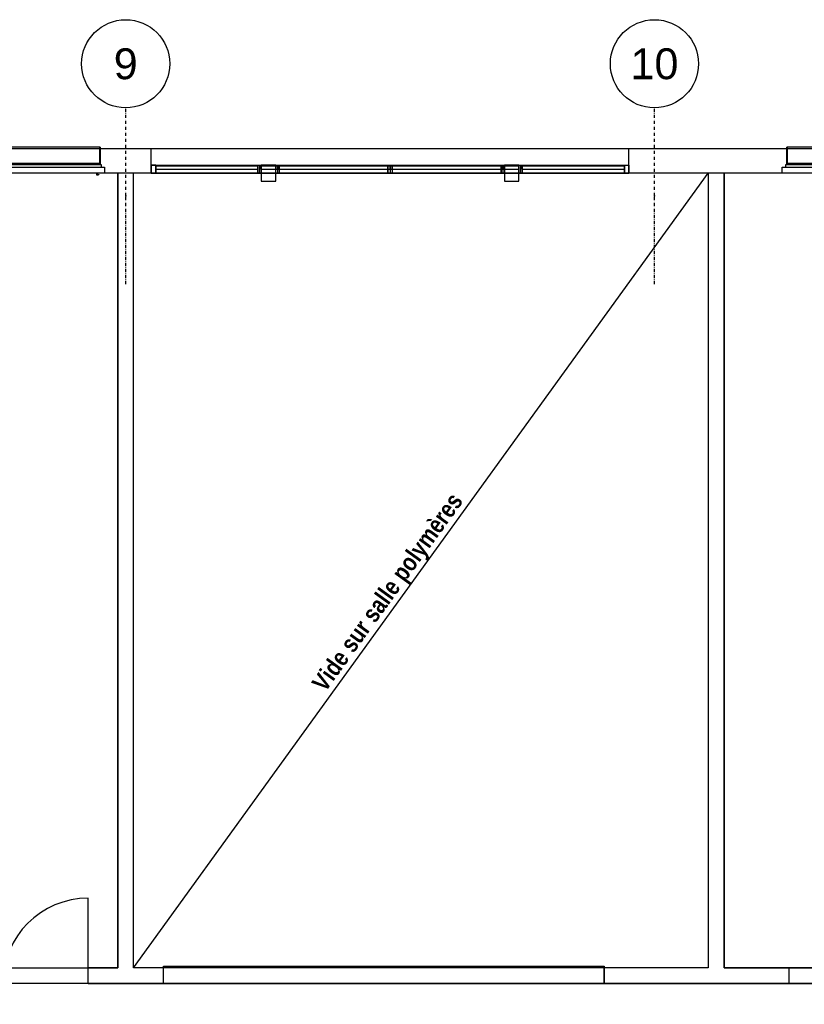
# Model space of a CAD drawing. Extents: x -24342 to 73038, y -9656 to 30949.
# Tile 125 of 170: x 4579 to 5469, y 9029 to 10146. Entities that reach past the tile are written whole.
import ezdxf
from ezdxf.enums import TextEntityAlignment as Align

# ---------------------------------------------------------------- set-up
doc = ezdxf.new("R2010")
doc.units = 0
doc.linetypes.add('21.0032_xref_r+1_02_pro$0$Points tirets', pattern=[670.277762, 352.777767, -176.388884, 0, -141.111112])
doc.linetypes.add('ACAD_ISO12W100', pattern=[21, 12, -3, 0, -3, 0, -3])
for name, color, linetype in [('0_XREF', 250, 'Continuous'), ('21.0032_xref_r+1_02_pro$0$02-01 File _ Axe.Construction', 251, 'Continuous'), ('21.0032_xref_r+1_02_pro$0$06-02 Texte 200ème 100ème.Texte', 251, 'Continuous'), ('21.0032_xref_r+1_02_pro$0$08-01 2D Dessin général.2D', 251, 'Continuous'), ('21.0032_xref_r+1_02_pro$0$A-AREA-____-OTLN.Modèle IFC', 251, 'Continuous'), ('21.0032_xref_r+1_02_pro$0$A-GLAZ-____-OTLN.Modèle IFC', 251, 'Continuous'), ('21.0032_xref_r+1_02_pro$0$A-GLAZ-CURT-OTLN.Modèle IFC', 251, 'Continuous'), ('21.0032_xref_r+1_02_pro$0$A-GLAZ-CWMG-OTLN.Modèle IFC', 251, 'Continuous'), ('21.0032_xref_r+1_02_pro$0$A-WALL-____-OTLN.Modèle IFC', 251, 'Continuous'), ('21.0032_xref_r+1_02_pro$0$Fenêtres ARCHICAD', 251, 'Continuous'), ('21.0032_xref_r+1_02_pro$0$Portes ARCHICAD', 251, 'Continuous'), ('21.0032_xref_r+1_02_pro$0$S-COLS-____-OTLN.Modèle IFC', 251, 'Continuous')]:
    doc.layers.add(name, color=color, linetype=linetype)
doc.styles.add('21.0032_xref_r+1_02_pro$0$STYLE_GENERE_1', font='ARIALNB.TTF')
doc.styles.add('21.0032_xref_r+1_02_pro$0$STYLE_GENERE_5', font='arial.ttf')

# ---------------------------------------------------------------- blocks, each defined once
blk = doc.blocks.new('21.0032_xref_r+1_02_pro$0$Fenêtre (Mur) 31[14]_1')
at = {"layer": '21.0032_xref_r+1_02_pro$0$Fenêtres ARCHICAD', "linetype": 'Continuous', "ltscale": 0.1}
for p, q in [((47420, -9280), (52420, -9280)), ((47420, -9480), (47420, -9280)), ((52420, -9280), (52420, -9480)), ((52420, -9480), (47420, -9480))]:
    blk.add_line(p, q, dxfattribs=at)
blk = doc.blocks.new('21.0032_xref_r+1_02_pro$0$Fenêtre (Mur) 32[15]_1')
at = {"layer": '21.0032_xref_r+1_02_pro$0$Fenêtres ARCHICAD', "linetype": 'Continuous', "ltscale": 0.1}
for p, q in [((54520, -9300), (57020, -9300)), ((54520, -9480), (54520, -9300)), ((57020, -9300), (57020, -9480)), ((57020, -9480), (54520, -9480))]:
    blk.add_line(p, q, dxfattribs=at)
blk = doc.blocks.new('21.0032_xref_r+1_02_pro$0$Porte (Mur) 100[23]_1')
at = {"layer": '21.0032_xref_r+1_02_pro$0$Portes ARCHICAD', "linetype": 'Continuous', "ltscale": 0.1}
blk.add_line((46565, -9480), (46565, -8510), dxfattribs=at)
blk.add_arc((46565, -9480), 970, 90, 180, dxfattribs=at)
blk = doc.blocks.new('21.0032_xref_r+1_02_pro$0$Mur_43_1', base_point=(41080, -9390))
at = {"layer": '21.0032_xref_r+1_02_pro$0$A-WALL-____-OTLN.Modèle IFC', "linetype": 'Continuous', "ltscale": 0.1}
for p, q in [((46565, -9480), (46565, -9300)), ((47420, -9480), (47420, -9300)), ((52420, -9300), (47420, -9300)), ((52420, -9480), (52420, -9300)), ((54520, -9480), (54520, -9300)), ((57020, -9300), (54520, -9300)), ((47420, -9480), (52420, -9480)), ((54520, -9480), (57020, -9480))]:
    blk.add_line(p, q, dxfattribs=at)
at = {"layer": '21.0032_xref_r+1_02_pro$0$A-WALL-____-OTLN.Modèle IFC', "linetype": 'Continuous', "ltscale": 0.1, "flags": 128}
for points in [[(46900, -9300), (46565, -9300)], [(47420, -9300), (47080, -9300)], [(53600, -9300), (52420, -9300)], [(54520, -9300), (53780, -9300)], [(46565, -9480), (47420, -9480)], [(52420, -9480), (54520, -9480)]]:
    blk.add_lwpolyline(points, dxfattribs=at)
at = {"layer": '21.0032_xref_r+1_02_pro$0$Fenêtres ARCHICAD', "linetype": 'Continuous', "ltscale": 0.1}
for name in ['21.0032_xref_r+1_02_pro$0$Fenêtre (Mur) 31[14]_1', '21.0032_xref_r+1_02_pro$0$Fenêtre (Mur) 32[15]_1']:
    blk.add_blockref(name, (0, 0), dxfattribs=at)
at = {"layer": '21.0032_xref_r+1_02_pro$0$Portes ARCHICAD', "linetype": 'Continuous', "ltscale": 0.1}
blk.add_blockref('21.0032_xref_r+1_02_pro$0$Porte (Mur) 100[23]_1', (0, 0), dxfattribs=at)
blk = doc.blocks.new('21.0032_xref_r+1_02_pro$0$Mur_88_1', base_point=(46990, -9390))
at = {"layer": '21.0032_xref_r+1_02_pro$0$A-WALL-____-OTLN.Modèle IFC', "linetype": 'Continuous', "ltscale": 0.1, "flags": 128}
for points in [[(47080, -280), (46900, -280)], [(46900, -280), (46900, -9300)], [(47080, -9300), (47080, -280)]]:
    blk.add_lwpolyline(points, dxfattribs=at)
blk = doc.blocks.new('21.0032_xref_r+1_02_pro$0$Mur_89_1', base_point=(53690, -280))
at = {"layer": '21.0032_xref_r+1_02_pro$0$A-WALL-____-OTLN.Modèle IFC', "linetype": 'Continuous', "ltscale": 0.1, "flags": 128}
for points in [[(53600, -280), (53600, -9300)], [(53780, -280), (53600, -280)], [(53780, -9300), (53780, -280)]]:
    blk.add_lwpolyline(points, dxfattribs=at)
blk = doc.blocks.new('21.0032_xref_r+1_02_pro$0$Poteau_6_1', base_point=(48610, -280))
at = {"layer": '21.0032_xref_r+1_02_pro$0$S-COLS-____-OTLN.Modèle IFC', "linetype": 'Continuous', "ltscale": 0.1, "flags": 128}
blk.add_lwpolyline([(48528, -190), (48528, -370), (48692, -370), (48692, -190)], close=True, dxfattribs=at)
blk = doc.blocks.new('21.0032_xref_r+1_02_pro$0$Poteau_7_1', base_point=(51370, -280))
at = {"layer": '21.0032_xref_r+1_02_pro$0$S-COLS-____-OTLN.Modèle IFC', "linetype": 'Continuous', "ltscale": 0.1, "flags": 128}
blk.add_lwpolyline([(51288, -190), (51288, -370), (51451, -370), (51451, -190)], close=True, dxfattribs=at)
blk = doc.blocks.new('21.0032_xref_r+1_02_pro$0$IFC Extruded[138]_1', base_point=(47910, -190))
at = {"layer": '21.0032_xref_r+1_02_pro$0$A-GLAZ-CURT-OTLN.Modèle IFC', "linetype": 'Continuous', "ltscale": 0.1}
for p, q in [((47330, -195), (48490, -195)), ((47330, -235), (47330, -195)), ((48490, -235), (48490, -195)), ((47330, -235), (48490, -235))]:
    blk.add_line(p, q, dxfattribs=at)
blk = doc.blocks.new('21.0032_xref_r+1_02_pro$0$IFC Extruded[139]_1', base_point=(48610, -190))
at = {"layer": '21.0032_xref_r+1_02_pro$0$A-GLAZ-CURT-OTLN.Modèle IFC', "linetype": 'Continuous', "ltscale": 0.1}
for p, q in [((48528, -195), (48692, -195)), ((48528, -235), (48528, -195)), ((48692, -235), (48692, -195)), ((48528, -235), (48692, -235))]:
    blk.add_line(p, q, dxfattribs=at)
blk = doc.blocks.new('21.0032_xref_r+1_02_pro$0$IFC Extruded[140]_1', base_point=(51370, -190))
at = {"layer": '21.0032_xref_r+1_02_pro$0$A-GLAZ-CURT-OTLN.Modèle IFC', "linetype": 'Continuous', "ltscale": 0.1}
for p, q in [((51288, -195), (51452, -195)), ((51288, -235), (51288, -195)), ((51452, -235), (51452, -195)), ((51288, -235), (51452, -235))]:
    blk.add_line(p, q, dxfattribs=at)
blk = doc.blocks.new('21.0032_xref_r+1_02_pro$0$IFC Extruded[141]_1', base_point=(52070, -190))
at = {"layer": '21.0032_xref_r+1_02_pro$0$A-GLAZ-CURT-OTLN.Modèle IFC', "linetype": 'Continuous', "ltscale": 0.1}
for p, q in [((51490, -195), (52650, -195)), ((51490, -235), (51490, -195)), ((52650, -235), (52650, -195)), ((51490, -235), (52650, -235))]:
    blk.add_line(p, q, dxfattribs=at)
blk = doc.blocks.new('21.0032_xref_r+1_02_pro$0$IFC Extruded[142]_1', base_point=(49347, -190))
at = {"layer": '21.0032_xref_r+1_02_pro$0$A-GLAZ-CURT-OTLN.Modèle IFC', "linetype": 'Continuous', "ltscale": 0.1}
for p, q in [((48730, -195), (49965, -195)), ((48730, -235), (48730, -195)), ((49965, -235), (49965, -195)), ((48730, -235), (49965, -235))]:
    blk.add_line(p, q, dxfattribs=at)
blk = doc.blocks.new('21.0032_xref_r+1_02_pro$0$IFC Extruded[143]_1', base_point=(50632, -190))
at = {"layer": '21.0032_xref_r+1_02_pro$0$A-GLAZ-CURT-OTLN.Modèle IFC', "linetype": 'Continuous', "ltscale": 0.1}
for p, q in [((50015, -195), (51250, -195)), ((50015, -235), (50015, -195)), ((51250, -235), (51250, -195)), ((50015, -235), (51250, -235))]:
    blk.add_line(p, q, dxfattribs=at)
blk = doc.blocks.new('21.0032_xref_r+1_02_pro$0$IFC Extruded[144]_1', base_point=(47910, -190))
at = {"layer": '21.0032_xref_r+1_02_pro$0$A-GLAZ-CURT-OTLN.Modèle IFC', "linetype": 'Continuous', "ltscale": 0.1}
for p, q in [((47330, -195), (48490, -195)), ((47330, -235), (47330, -195)), ((48490, -235), (48490, -195)), ((47330, -235), (48490, -235))]:
    blk.add_line(p, q, dxfattribs=at)
blk = doc.blocks.new('21.0032_xref_r+1_02_pro$0$IFC Extruded[145]_1', base_point=(49990, -190))
at = {"layer": '21.0032_xref_r+1_02_pro$0$A-GLAZ-CURT-OTLN.Modèle IFC', "linetype": 'Continuous', "ltscale": 0.1}
for p, q in [((48528, -195), (48711, -195)), ((48528, -235), (48528, -195)), ((48711, -195), (49990, -195)), ((48711, -235), (48711, -195)), ((49990, -195), (51269, -195)), ((49990, -235), (49990, -195)), ((51269, -195), (51452, -195)), ((51269, -235), (51269, -195)), ((51452, -235), (51452, -195)), ((48528, -235), (48711, -235)), ((48711, -235), (49990, -235)), ((49990, -235), (51269, -235)), ((51269, -235), (51452, -235))]:
    blk.add_line(p, q, dxfattribs=at)
blk = doc.blocks.new('21.0032_xref_r+1_02_pro$0$IFC Extruded[146]_1', base_point=(52070, -190))
at = {"layer": '21.0032_xref_r+1_02_pro$0$A-GLAZ-CURT-OTLN.Modèle IFC', "linetype": 'Continuous', "ltscale": 0.1}
for p, q in [((51490, -195), (52650, -195)), ((51490, -235), (51490, -195)), ((52650, -235), (52650, -195)), ((51490, -235), (52650, -235))]:
    blk.add_line(p, q, dxfattribs=at)
blk = doc.blocks.new('21.0032_xref_r+1_02_pro$0$IFC Extruded[147]_1', base_point=(49990, -190))
at = {"layer": '21.0032_xref_r+1_02_pro$0$A-GLAZ-CURT-OTLN.Modèle IFC', "linetype": 'Continuous', "ltscale": 0.1}
for p, q in [((48528, -195), (51452, -195)), ((48528, -235), (48528, -195)), ((51452, -235), (51452, -195)), ((48528, -235), (51452, -235))]:
    blk.add_line(p, q, dxfattribs=at)
blk = doc.blocks.new('21.0032_xref_r+1_02_pro$0$IFC Extruded[148]_1', base_point=(47280, -190))
at = {"layer": '21.0032_xref_r+1_02_pro$0$A-GLAZ-CWMG-OTLN.Modèle IFC', "linetype": 'Continuous', "ltscale": 0.1}
for p, q in [((47330, -190), (47280, -190)), ((47280, -190), (47280, -280)), ((47330, -280), (47330, -190)), ((47280, -280), (47330, -280))]:
    blk.add_line(p, q, dxfattribs=at)
blk = doc.blocks.new('21.0032_xref_r+1_02_pro$0$IFC Extruded[149]_1', base_point=(51471, -190))
at = {"layer": '21.0032_xref_r+1_02_pro$0$A-GLAZ-CWMG-OTLN.Modèle IFC', "linetype": 'Continuous', "ltscale": 0.1}
for p, q in [((51269, -190), (51269, -280)), ((51269, -190), (51471, -190)), ((51471, -190), (51471, -280)), ((51269, -280), (51471, -280))]:
    blk.add_line(p, q, dxfattribs=at)
blk = doc.blocks.new('21.0032_xref_r+1_02_pro$0$IFC Extruded[150]_1', base_point=(48509, -190))
at = {"layer": '21.0032_xref_r+1_02_pro$0$A-GLAZ-CWMG-OTLN.Modèle IFC', "linetype": 'Continuous', "ltscale": 0.1}
for p, q in [((47280, -190), (47280, -280)), ((47280, -190), (48509, -190)), ((48509, -190), (48509, -280)), ((47280, -280), (48509, -280))]:
    blk.add_line(p, q, dxfattribs=at)
blk = doc.blocks.new('21.0032_xref_r+1_02_pro$0$IFC Extruded[151]_1', base_point=(52700, -190))
at = {"layer": '21.0032_xref_r+1_02_pro$0$A-GLAZ-CWMG-OTLN.Modèle IFC', "linetype": 'Continuous', "ltscale": 0.1}
for p, q in [((51471, -190), (51471, -280)), ((51471, -190), (52700, -190)), ((52700, -190), (52700, -280)), ((51471, -280), (52700, -280))]:
    blk.add_line(p, q, dxfattribs=at)
blk = doc.blocks.new('21.0032_xref_r+1_02_pro$0$IFC Extruded[152]_1', base_point=(51471, -190))
at = {"layer": '21.0032_xref_r+1_02_pro$0$A-GLAZ-CWMG-OTLN.Modèle IFC', "linetype": 'Continuous', "ltscale": 0.1}
for p, q in [((51452, -280), (51452, -190)), ((51452, -190), (51490, -190)), ((51490, -190), (51490, -280)), ((51490, -280), (51452, -280))]:
    blk.add_line(p, q, dxfattribs=at)
blk = doc.blocks.new('21.0032_xref_r+1_02_pro$0$IFC Extruded[153]_1', base_point=(48509, -190))
at = {"layer": '21.0032_xref_r+1_02_pro$0$A-GLAZ-CWMG-OTLN.Modèle IFC', "linetype": 'Continuous', "ltscale": 0.1}
for p, q in [((48490, -280), (48490, -190)), ((48490, -190), (48528, -190)), ((48528, -190), (48528, -280)), ((48528, -280), (48490, -280))]:
    blk.add_line(p, q, dxfattribs=at)
blk = doc.blocks.new('21.0032_xref_r+1_02_pro$0$IFC Extruded[154]_1', base_point=(52700, -190))
at = {"layer": '21.0032_xref_r+1_02_pro$0$A-GLAZ-CWMG-OTLN.Modèle IFC', "linetype": 'Continuous', "ltscale": 0.1}
for p, q in [((52650, -280), (52650, -190)), ((52650, -190), (52700, -190)), ((52700, -190), (52700, -280)), ((52700, -280), (52650, -280))]:
    blk.add_line(p, q, dxfattribs=at)
blk = doc.blocks.new('21.0032_xref_r+1_02_pro$0$IFC Extruded[155]_1', base_point=(47280, -190))
at = {"layer": '21.0032_xref_r+1_02_pro$0$A-GLAZ-CWMG-OTLN.Modèle IFC', "linetype": 'Continuous', "ltscale": 0.1}
for p, q in [((47330, -190), (47280, -190)), ((47280, -190), (47280, -280)), ((47330, -280), (47330, -190)), ((47280, -280), (47330, -280))]:
    blk.add_line(p, q, dxfattribs=at)
blk = doc.blocks.new('21.0032_xref_r+1_02_pro$0$IFC Extruded[156]_1', base_point=(48711, -190))
at = {"layer": '21.0032_xref_r+1_02_pro$0$A-GLAZ-CWMG-OTLN.Modèle IFC', "linetype": 'Continuous', "ltscale": 0.1}
for p, q in [((48528, -190), (48528, -280)), ((48528, -190), (48711, -190)), ((48711, -190), (48711, -280)), ((48528, -280), (48711, -280))]:
    blk.add_line(p, q, dxfattribs=at)
blk = doc.blocks.new('21.0032_xref_r+1_02_pro$0$IFC Extruded[157]_1', base_point=(51471, -190))
at = {"layer": '21.0032_xref_r+1_02_pro$0$A-GLAZ-CWMG-OTLN.Modèle IFC', "linetype": 'Continuous', "ltscale": 0.1}
for p, q in [((51452, -280), (51452, -190)), ((51452, -190), (51490, -190)), ((51490, -190), (51490, -280)), ((51490, -280), (51452, -280))]:
    blk.add_line(p, q, dxfattribs=at)
blk = doc.blocks.new('21.0032_xref_r+1_02_pro$0$IFC Extruded[158]_1', base_point=(48509, -190))
at = {"layer": '21.0032_xref_r+1_02_pro$0$A-GLAZ-CWMG-OTLN.Modèle IFC', "linetype": 'Continuous', "ltscale": 0.1}
for p, q in [((48490, -280), (48490, -190)), ((48490, -190), (48528, -190)), ((48528, -190), (48528, -280)), ((48528, -280), (48490, -280))]:
    blk.add_line(p, q, dxfattribs=at)
blk = doc.blocks.new('21.0032_xref_r+1_02_pro$0$IFC Extruded[159]_1', base_point=(52700, -190))
at = {"layer": '21.0032_xref_r+1_02_pro$0$A-GLAZ-CWMG-OTLN.Modèle IFC', "linetype": 'Continuous', "ltscale": 0.1}
for p, q in [((52650, -280), (52650, -190)), ((52650, -190), (52700, -190)), ((52700, -190), (52700, -280)), ((52700, -280), (52650, -280))]:
    blk.add_line(p, q, dxfattribs=at)
blk = doc.blocks.new('21.0032_xref_r+1_02_pro$0$IFC Extruded[160]_1', base_point=(51269, -190))
at = {"layer": '21.0032_xref_r+1_02_pro$0$A-GLAZ-CWMG-OTLN.Modèle IFC', "linetype": 'Continuous', "ltscale": 0.1}
for p, q in [((49990, -190), (49990, -280)), ((49990, -190), (51269, -190)), ((51269, -190), (51269, -280)), ((49990, -280), (51269, -280))]:
    blk.add_line(p, q, dxfattribs=at)
blk = doc.blocks.new('21.0032_xref_r+1_02_pro$0$IFC Extruded[161]_1', base_point=(51452, -190))
at = {"layer": '21.0032_xref_r+1_02_pro$0$A-GLAZ-CWMG-OTLN.Modèle IFC', "linetype": 'Continuous', "ltscale": 0.1}
for p, q in [((51269, -190), (51269, -280)), ((51269, -190), (51452, -190)), ((51452, -190), (51452, -280)), ((51269, -280), (51452, -280))]:
    blk.add_line(p, q, dxfattribs=at)
blk = doc.blocks.new('21.0032_xref_r+1_02_pro$0$IFC Extruded[162]_1', base_point=(49990, -190))
at = {"layer": '21.0032_xref_r+1_02_pro$0$A-GLAZ-CWMG-OTLN.Modèle IFC', "linetype": 'Continuous', "ltscale": 0.1}
for p, q in [((48711, -190), (48711, -280)), ((48711, -190), (49990, -190)), ((49990, -190), (49990, -280)), ((48711, -280), (49990, -280))]:
    blk.add_line(p, q, dxfattribs=at)
blk = doc.blocks.new('21.0032_xref_r+1_02_pro$0$IFC Extruded[163]_1', base_point=(48711, -190))
at = {"layer": '21.0032_xref_r+1_02_pro$0$A-GLAZ-CWMG-OTLN.Modèle IFC', "linetype": 'Continuous', "ltscale": 0.1}
for p, q in [((48509, -190), (48509, -280)), ((48509, -190), (48711, -190)), ((48711, -190), (48711, -280)), ((48509, -280), (48711, -280))]:
    blk.add_line(p, q, dxfattribs=at)
blk = doc.blocks.new('21.0032_xref_r+1_02_pro$0$IFC Extruded[164]_1', base_point=(47280, -190))
at = {"layer": '21.0032_xref_r+1_02_pro$0$A-GLAZ-CWMG-OTLN.Modèle IFC', "linetype": 'Continuous', "ltscale": 0.1}
for p, q in [((47330, -190), (47280, -190)), ((47280, -190), (47280, -280)), ((47330, -280), (47330, -190)), ((47280, -280), (47330, -280))]:
    blk.add_line(p, q, dxfattribs=at)
blk = doc.blocks.new('21.0032_xref_r+1_02_pro$0$IFC Extruded[165]_1', base_point=(51471, -190))
at = {"layer": '21.0032_xref_r+1_02_pro$0$A-GLAZ-CWMG-OTLN.Modèle IFC', "linetype": 'Continuous', "ltscale": 0.1}
for p, q in [((51452, -280), (51452, -190)), ((51452, -190), (51490, -190)), ((51490, -190), (51490, -280)), ((51490, -280), (51452, -280))]:
    blk.add_line(p, q, dxfattribs=at)
blk = doc.blocks.new('21.0032_xref_r+1_02_pro$0$IFC Extruded[166]_1', base_point=(48509, -190))
at = {"layer": '21.0032_xref_r+1_02_pro$0$A-GLAZ-CWMG-OTLN.Modèle IFC', "linetype": 'Continuous', "ltscale": 0.1}
for p, q in [((48490, -280), (48490, -190)), ((48490, -190), (48528, -190)), ((48528, -190), (48528, -280)), ((48528, -280), (48490, -280))]:
    blk.add_line(p, q, dxfattribs=at)
blk = doc.blocks.new('21.0032_xref_r+1_02_pro$0$IFC Extruded[167]_1', base_point=(52700, -190))
at = {"layer": '21.0032_xref_r+1_02_pro$0$A-GLAZ-CWMG-OTLN.Modèle IFC', "linetype": 'Continuous', "ltscale": 0.1}
for p, q in [((52650, -280), (52650, -190)), ((52650, -190), (52700, -190)), ((52700, -190), (52700, -280)), ((52700, -280), (52650, -280))]:
    blk.add_line(p, q, dxfattribs=at)
blk = doc.blocks.new('21.0032_xref_r+1_02_pro$0$IFC Extruded[168]_1', base_point=(51269, -190))
at = {"layer": '21.0032_xref_r+1_02_pro$0$A-GLAZ-CWMG-OTLN.Modèle IFC', "linetype": 'Continuous', "ltscale": 0.1}
for p, q in [((51250, -280), (51250, -190)), ((51250, -190), (51288, -190)), ((51288, -190), (51288, -280)), ((51288, -280), (51250, -280))]:
    blk.add_line(p, q, dxfattribs=at)
blk = doc.blocks.new('21.0032_xref_r+1_02_pro$0$IFC Extruded[169]_1', base_point=(48711, -190))
at = {"layer": '21.0032_xref_r+1_02_pro$0$A-GLAZ-CWMG-OTLN.Modèle IFC', "linetype": 'Continuous', "ltscale": 0.1}
for p, q in [((48692, -280), (48692, -190)), ((48692, -190), (48730, -190)), ((48730, -190), (48730, -280)), ((48730, -280), (48692, -280))]:
    blk.add_line(p, q, dxfattribs=at)
blk = doc.blocks.new('21.0032_xref_r+1_02_pro$0$IFC Extruded[170]_1', base_point=(49965, -190))
at = {"layer": '21.0032_xref_r+1_02_pro$0$A-GLAZ-CWMG-OTLN.Modèle IFC', "linetype": 'Continuous', "ltscale": 0.1}
for p, q in [((48730, -190), (48730, -280)), ((48730, -190), (49965, -190)), ((49965, -190), (49965, -280)), ((48730, -280), (49965, -280))]:
    blk.add_line(p, q, dxfattribs=at)
blk = doc.blocks.new('21.0032_xref_r+1_02_pro$0$IFC Extruded[171]_1', base_point=(49990, -190))
at = {"layer": '21.0032_xref_r+1_02_pro$0$A-GLAZ-CWMG-OTLN.Modèle IFC', "linetype": 'Continuous', "ltscale": 0.1}
for p, q in [((48711, -190), (48711, -280)), ((48711, -190), (49990, -190)), ((49990, -190), (49990, -280)), ((48711, -280), (49990, -280))]:
    blk.add_line(p, q, dxfattribs=at)
blk = doc.blocks.new('21.0032_xref_r+1_02_pro$0$IFC Extruded[172]_1', base_point=(51269, -190))
at = {"layer": '21.0032_xref_r+1_02_pro$0$A-GLAZ-CWMG-OTLN.Modèle IFC', "linetype": 'Continuous', "ltscale": 0.1}
for p, q in [((49990, -190), (49990, -280)), ((49990, -190), (51269, -190)), ((51269, -190), (51269, -280)), ((49990, -280), (51269, -280))]:
    blk.add_line(p, q, dxfattribs=at)
blk = doc.blocks.new('21.0032_xref_r+1_02_pro$0$IFC Extruded[173]_1', base_point=(51250, -190))
at = {"layer": '21.0032_xref_r+1_02_pro$0$A-GLAZ-CWMG-OTLN.Modèle IFC', "linetype": 'Continuous', "ltscale": 0.1}
for p, q in [((50015, -190), (50015, -280)), ((50015, -190), (51250, -190)), ((51250, -190), (51250, -280)), ((50015, -280), (51250, -280))]:
    blk.add_line(p, q, dxfattribs=at)
blk = doc.blocks.new('21.0032_xref_r+1_02_pro$0$IFC Extruded[174]_1', base_point=(49990, -190))
at = {"layer": '21.0032_xref_r+1_02_pro$0$A-GLAZ-CWMG-OTLN.Modèle IFC', "linetype": 'Continuous', "ltscale": 0.1}
for p, q in [((49965, -280), (49965, -190)), ((49965, -190), (50015, -190)), ((50015, -190), (50015, -280)), ((50015, -280), (49965, -280))]:
    blk.add_line(p, q, dxfattribs=at)
blk = doc.blocks.new('21.0032_xref_r+1_02_pro$0$IFC Extruded[175]_1', base_point=(51471, -190))
at = {"layer": '21.0032_xref_r+1_02_pro$0$A-GLAZ-CWMG-OTLN.Modèle IFC', "linetype": 'Continuous', "ltscale": 0.1}
for p, q in [((51452, -280), (51452, -190)), ((51452, -190), (51490, -190)), ((51490, -190), (51490, -280)), ((51490, -280), (51452, -280))]:
    blk.add_line(p, q, dxfattribs=at)
blk = doc.blocks.new('21.0032_xref_r+1_02_pro$0$IFC Extruded[176]_1', base_point=(48509, -190))
at = {"layer": '21.0032_xref_r+1_02_pro$0$A-GLAZ-CWMG-OTLN.Modèle IFC', "linetype": 'Continuous', "ltscale": 0.1}
for p, q in [((48490, -280), (48490, -190)), ((48490, -190), (48528, -190)), ((48528, -190), (48528, -280)), ((48528, -280), (48490, -280))]:
    blk.add_line(p, q, dxfattribs=at)
blk = doc.blocks.new('21.0032_xref_r+1_02_pro$0$IFC Extruded[177]_1', base_point=(52700, -190))
at = {"layer": '21.0032_xref_r+1_02_pro$0$A-GLAZ-CWMG-OTLN.Modèle IFC', "linetype": 'Continuous', "ltscale": 0.1}
for p, q in [((52650, -280), (52650, -190)), ((52650, -190), (52700, -190)), ((52700, -190), (52700, -280)), ((52700, -280), (52650, -280))]:
    blk.add_line(p, q, dxfattribs=at)
blk = doc.blocks.new('21.0032_xref_r+1_02_pro$0$IFC Extruded[178]_1', base_point=(47280, -190))
at = {"layer": '21.0032_xref_r+1_02_pro$0$A-GLAZ-CWMG-OTLN.Modèle IFC', "linetype": 'Continuous', "ltscale": 0.1}
for p, q in [((47330, -190), (47280, -190)), ((47280, -190), (47280, -280)), ((47330, -280), (47330, -190)), ((47280, -280), (47330, -280))]:
    blk.add_line(p, q, dxfattribs=at)
blk = doc.blocks.new('21.0032_xref_r+1_02_pro$0$IFC Extruded[179]_1', base_point=(51269, -190))
at = {"layer": '21.0032_xref_r+1_02_pro$0$A-GLAZ-CWMG-OTLN.Modèle IFC', "linetype": 'Continuous', "ltscale": 0.1}
for p, q in [((51250, -280), (51250, -190)), ((51250, -190), (51288, -190)), ((51288, -190), (51288, -280)), ((51288, -280), (51250, -280))]:
    blk.add_line(p, q, dxfattribs=at)
blk = doc.blocks.new('21.0032_xref_r+1_02_pro$0$IFC Extruded[180]_1', base_point=(48711, -190))
at = {"layer": '21.0032_xref_r+1_02_pro$0$A-GLAZ-CWMG-OTLN.Modèle IFC', "linetype": 'Continuous', "ltscale": 0.1}
for p, q in [((48692, -280), (48692, -190)), ((48692, -190), (48730, -190)), ((48730, -190), (48730, -280)), ((48730, -280), (48692, -280))]:
    blk.add_line(p, q, dxfattribs=at)
blk = doc.blocks.new('21.0032_xref_r+1_02_pro$0$IFC Extruded[181]_1', base_point=(49990, -190))
at = {"layer": '21.0032_xref_r+1_02_pro$0$A-GLAZ-CWMG-OTLN.Modèle IFC', "linetype": 'Continuous', "ltscale": 0.1}
for p, q in [((49965, -280), (49965, -190)), ((49965, -190), (50015, -190)), ((50015, -190), (50015, -280)), ((50015, -280), (49965, -280))]:
    blk.add_line(p, q, dxfattribs=at)
blk = doc.blocks.new('21.0032_xref_r+1_02_pro$0$IFC Extruded[182]_1', base_point=(52650, -190))
at = {"layer": '21.0032_xref_r+1_02_pro$0$A-GLAZ-CWMG-OTLN.Modèle IFC', "linetype": 'Continuous', "ltscale": 0.1}
for p, q in [((51490, -190), (51490, -280)), ((51490, -190), (52650, -190)), ((52650, -190), (52650, -280)), ((51490, -280), (52650, -280))]:
    blk.add_line(p, q, dxfattribs=at)
blk = doc.blocks.new('21.0032_xref_r+1_02_pro$0$IFC Extruded[183]_1', base_point=(48490, -190))
at = {"layer": '21.0032_xref_r+1_02_pro$0$A-GLAZ-CWMG-OTLN.Modèle IFC', "linetype": 'Continuous', "ltscale": 0.1}
for p, q in [((47330, -190), (47330, -280)), ((47330, -190), (48490, -190)), ((48490, -190), (48490, -280)), ((47330, -280), (48490, -280))]:
    blk.add_line(p, q, dxfattribs=at)
blk = doc.blocks.new('21.0032_xref_r+1_02_pro$0$Mur 13[187]_1', base_point=(40800, -140))
at = {"layer": '21.0032_xref_r+1_02_pro$0$A-WALL-____-OTLN.Modèle IFC', "linetype": 'Continuous', "ltscale": 0.1}
for p, q in [((40800, 0), (63138, 0)), ((46900, -280), (41080, -280)), ((47080, -280), (46900, -280)), ((53600, -280), (47080, -280)), ((53780, -280), (53600, -280)), ((58900, -280), (53780, -280))]:
    blk.add_line(p, q, dxfattribs=at)
blk = doc.blocks.new('21.0032_xref_r+1_02_pro$0$Elément Modèle 8[695]_1', base_point=(41230, 360))
at = {"layer": '21.0032_xref_r+1_02_pro$0$A-GLAZ-____-OTLN.Modèle IFC', "linetype": 'Continuous', "ltscale": 0.1}
for p, q in [((41280, 14), (41280, 15)), ((41285, 15), (41280, 15)), ((41280, 11), (41280, 14)), ((41285, 14), (41280, 14)), ((41280, -170), (41280, 11)), ((41285, 15), (41285, 14)), ((46695, 15), (41285, 15)), ((41285, 14), (41285, 11)), ((41285, 11), (41285, -170)), ((46695, 14), (46695, 15)), ((46700, 15), (46695, 15)), ((46695, 11), (46695, 14)), ((46700, 14), (46695, 14)), ((46695, -170), (46695, 11)), ((46700, 15), (46700, 14)), ((46700, 14), (46700, 11)), ((46700, 11), (46700, -170)), ((41230, -280), (41230, -210)), ((41230, -210), (46750, -210)), ((41270, -210), (41270, -180)), ((41270, -180), (46710, -180)), ((41280, -180), (41280, -170)), ((46700, -170), (41280, -170)), ((46700, -170), (46700, -180)), ((46710, -180), (46710, -210)), ((46750, -210), (46750, -280)), ((46750, -280), (41230, -280)), ((46660, -280), (46660, -298)), ((46660, -298), (46663, -300)), ((46663, -300), (46679, -300)), ((46670, -295), (46670, -280)), ((46679, -295), (46670, -295)), ((46679, -295), (46683, -295)), ((46683, -300), (46679, -300)), ((46683, -295), (46685, -295)), ((46683, -300), (46683, -295)), ((46685, -300), (46683, -300)), ((46685, -295), (46685, -300))]:
    blk.add_line(p, q, dxfattribs=at)
blk = doc.blocks.new('21.0032_xref_r+1_02_pro$0$Elément Modèle 34[700]_1', base_point=(54440, 360))
at = {"layer": '21.0032_xref_r+1_02_pro$0$A-GLAZ-____-OTLN.Modèle IFC', "linetype": 'Continuous', "ltscale": 0.1}
for p, q in [((54490, 14), (54490, 15)), ((54495, 15), (54490, 15)), ((54490, 11), (54490, 14)), ((54495, 14), (54490, 14)), ((54490, -170), (54490, 11)), ((54495, 15), (54495, 14)), ((58695, 15), (54495, 15)), ((54495, 14), (54495, 11)), ((54495, 11), (54495, -170)), ((58695, 14), (58695, 15)), ((58700, 15), (58695, 15)), ((58695, 11), (58695, 14)), ((58700, 14), (58695, 14)), ((58695, -170), (58695, 11)), ((58700, 15), (58700, 14)), ((58700, 14), (58700, 11)), ((58700, 11), (58700, -170)), ((54440, -280), (54440, -210)), ((54440, -210), (58750, -210)), ((54480, -210), (54480, -180)), ((54480, -180), (58710, -180)), ((54490, -180), (54490, -170)), ((58700, -170), (54490, -170)), ((58700, -170), (58700, -180)), ((58710, -180), (58710, -210)), ((58750, -210), (58750, -280)), ((58750, -280), (54440, -280)), ((58660, -280), (58660, -298)), ((58660, -298), (58663, -300)), ((58663, -300), (58679, -300)), ((58670, -295), (58670, -280)), ((58679, -295), (58670, -295)), ((58679, -295), (58683, -295)), ((58683, -300), (58679, -300)), ((58683, -295), (58685, -295)), ((58683, -300), (58683, -295)), ((58685, -300), (58683, -300)), ((58685, -295), (58685, -300))]:
    blk.add_line(p, q, dxfattribs=at)
blk = doc.blocks.new('21.0032_xref_r+1_02_pro$0$Mur 22[730]_1', base_point=(65065, -140))
at = {"layer": '21.0032_xref_r+1_02_pro$0$A-WALL-____-OTLN.Modèle IFC', "linetype": 'Continuous', "ltscale": 0.1}
for p, q in [((40800, 0), (65065, 0)), ((65065, -280), (40800, -280))]:
    blk.add_line(p, q, dxfattribs=at)
blk = doc.blocks.new('21.0032_xref_r+1_02_pro$0$Marque grille standard[790]_1', base_point=(46990, -31547))
at = {"layer": '21.0032_xref_r+1_02_pro$0$02-01 File _ Axe.Construction', "linetype": '21.0032_xref_r+1_02_pro$0$Points tirets', "ltscale": 0.1}
for p, q in [((46990, -538), (46990, 462)), ((46990, -1538), (46990, -538))]:
    blk.add_line(p, q, dxfattribs=at)
at = {"layer": '21.0032_xref_r+1_02_pro$0$02-01 File _ Axe.Construction', "linetype": 'Continuous', "ltscale": 0.1}
blk.add_circle((46990, 962), 500, dxfattribs=at)
at = {"layer": '21.0032_xref_r+1_02_pro$0$02-01 File _ Axe.Construction', "linetype": '21.0032_xref_r+1_02_pro$0$Points tirets', "ltscale": 0.1}
blk.add_point((46990, -538), dxfattribs=at)
blk.add_point((46990, -538), dxfattribs=at)
at = {"layer": '21.0032_xref_r+1_02_pro$0$02-01 File _ Axe.Construction', "ltscale": 0.1, "style": '21.0032_xref_r+1_02_pro$0$STYLE_GENERE_5'}
for tag, p in [('AC_MarkerText_1_1', (46990, 1137)), ('AC_MarkerText_1_0', (46990, -31872))]:
    blk.add_attdef(tag, text='', height=350, rotation=360, dxfattribs=at).set_placement(p, align=Align.TOP_CENTER)
blk = doc.blocks.new('21.0032_xref_r+1_02_pro$0$Marque grille standard[791]_1', base_point=(52990, -31547))
at = {"layer": '21.0032_xref_r+1_02_pro$0$02-01 File _ Axe.Construction', "linetype": '21.0032_xref_r+1_02_pro$0$Points tirets', "ltscale": 0.1}
for p, q in [((52990, -538), (52990, 462)), ((52990, -1538), (52990, -538))]:
    blk.add_line(p, q, dxfattribs=at)
at = {"layer": '21.0032_xref_r+1_02_pro$0$02-01 File _ Axe.Construction', "linetype": 'Continuous', "ltscale": 0.1}
blk.add_circle((52990, 962), 500, dxfattribs=at)
at = {"layer": '21.0032_xref_r+1_02_pro$0$02-01 File _ Axe.Construction', "linetype": '21.0032_xref_r+1_02_pro$0$Points tirets', "ltscale": 0.1}
blk.add_point((52990, -538), dxfattribs=at)
blk.add_point((52990, -538), dxfattribs=at)
at = {"layer": '21.0032_xref_r+1_02_pro$0$02-01 File _ Axe.Construction', "ltscale": 0.1, "style": '21.0032_xref_r+1_02_pro$0$STYLE_GENERE_5'}
for tag, p in [('AC_MarkerText_1_1', (52990, 1137)), ('AC_MarkerText_1_0', (52990, -31872))]:
    blk.add_attdef(tag, text='', height=350, rotation=360, dxfattribs=at).set_placement(p, align=Align.TOP_CENTER)
blk = doc.blocks.new('21.0032_xref_r+1_02_pro')
at = {"layer": '21.0032_xref_r+1_02_pro$0$08-01 2D Dessin général.2D', "linetype": 'Continuous', "ltscale": 0.1}
for p, q in [((4728, -28), (4728, 0.3)), ((5270, -28), (5270, 0.3)), ((4708, -930), (5360, -28))]:
    blk.add_line(p, q, dxfattribs=at)
at = {"layer": '21.0032_xref_r+1_02_pro$0$A-AREA-____-OTLN.Modèle IFC', "linetype": 'Continuous', "ltscale": 0.1, "flags": 128}
for points in [[(4108, -28), (4108, -930), (4690, -930), (4690, -28)], [(5378, -28), (5378, -930), (5890, -930), (5890, -28)]]:
    blk.add_lwpolyline(points, close=True, dxfattribs=at)
blk.add_lwpolyline([(6491.5, -28), (6331.5, -28), (6331.5, -948), (4287, -948), (4287, -1070), (4524, -1070), (4524, -1098), (4794, -1098), (4794, -1070), (5599, -1070), (5599, -1098), (5859, -1098), (5859, -1070), (6153.5, -1070), (6153.5, -1062, -0.399479), (6331.3, -1231), (6508.7, -1231, -0.39949), (6686.5, -1062), (6686.5, -948), (6491.5, -948)], format="xyb", close=True, dxfattribs=at)
at = {"layer": '21.0032_xref_r+1_02_pro$0$02-01 File _ Axe.Construction', "linetype": 'Continuous', "ltscale": 0.1}
ref = blk.add_blockref('21.0032_xref_r+1_02_pro$0$Marque grille standard[790]_1', (4699, -3154.7), dxfattribs=dict(at, xscale=0.1, yscale=0.1, zscale=0.1))
ref.add_attrib('AC_MarkerText_1_1', '9', dxfattribs={"height": 35, "style": '21.0032_xref_r+1_02_pro$0$STYLE_GENERE_5'}).set_placement((4699, 113.7), align=Align.TOP_CENTER)
ref = blk.add_blockref('21.0032_xref_r+1_02_pro$0$Marque grille standard[791]_1', (5299, -3154.7), dxfattribs=dict(at, xscale=0.1, yscale=0.1, zscale=0.1))
ref.add_attrib('AC_MarkerText_1_1', '10', dxfattribs={"height": 35, "style": '21.0032_xref_r+1_02_pro$0$STYLE_GENERE_5'}).set_placement((5299, 113.7), align=Align.TOP_CENTER)
at = {"layer": '21.0032_xref_r+1_02_pro$0$A-GLAZ-____-OTLN.Modèle IFC', "linetype": 'Continuous', "ltscale": 0.1, "xscale": 0.1, "yscale": 0.1, "zscale": 0.1}
for name, p in [('21.0032_xref_r+1_02_pro$0$Elément Modèle 8[695]_1', (4123, 36)), ('21.0032_xref_r+1_02_pro$0$Elément Modèle 34[700]_1', (5444, 36))]:
    blk.add_blockref(name, p, dxfattribs=at)
at = {"layer": '21.0032_xref_r+1_02_pro$0$A-GLAZ-CURT-OTLN.Modèle IFC', "linetype": 'Continuous', "ltscale": 0.1, "xscale": 0.1, "yscale": 0.1, "zscale": 0.1}
for name, p in [('21.0032_xref_r+1_02_pro$0$IFC Extruded[138]_1', (4791, -19)), ('21.0032_xref_r+1_02_pro$0$IFC Extruded[144]_1', (4791, -19)), ('21.0032_xref_r+1_02_pro$0$IFC Extruded[139]_1', (4861, -19)), ('21.0032_xref_r+1_02_pro$0$IFC Extruded[145]_1', (4999, -19)), ('21.0032_xref_r+1_02_pro$0$IFC Extruded[147]_1', (4999, -19)), ('21.0032_xref_r+1_02_pro$0$IFC Extruded[142]_1', (4934.7, -19)), ('21.0032_xref_r+1_02_pro$0$IFC Extruded[143]_1', (5063.2, -19)), ('21.0032_xref_r+1_02_pro$0$IFC Extruded[140]_1', (5137, -19)), ('21.0032_xref_r+1_02_pro$0$IFC Extruded[141]_1', (5207, -19)), ('21.0032_xref_r+1_02_pro$0$IFC Extruded[146]_1', (5207, -19))]:
    blk.add_blockref(name, p, dxfattribs=at)
at = {"layer": '21.0032_xref_r+1_02_pro$0$A-GLAZ-CWMG-OTLN.Modèle IFC', "linetype": 'Continuous', "ltscale": 0.1, "xscale": 0.1, "yscale": 0.1, "zscale": 0.1}
for name, p in [('21.0032_xref_r+1_02_pro$0$IFC Extruded[148]_1', (4728, -19)), ('21.0032_xref_r+1_02_pro$0$IFC Extruded[150]_1', (4850.9, -19)), ('21.0032_xref_r+1_02_pro$0$IFC Extruded[155]_1', (4728, -19)), ('21.0032_xref_r+1_02_pro$0$IFC Extruded[164]_1', (4728, -19)), ('21.0032_xref_r+1_02_pro$0$IFC Extruded[178]_1', (4728, -19)), ('21.0032_xref_r+1_02_pro$0$IFC Extruded[183]_1', (4849, -19)), ('21.0032_xref_r+1_02_pro$0$IFC Extruded[153]_1', (4850.9, -19)), ('21.0032_xref_r+1_02_pro$0$IFC Extruded[158]_1', (4850.9, -19)), ('21.0032_xref_r+1_02_pro$0$IFC Extruded[166]_1', (4850.9, -19)), ('21.0032_xref_r+1_02_pro$0$IFC Extruded[176]_1', (4850.9, -19)), ('21.0032_xref_r+1_02_pro$0$IFC Extruded[163]_1', (4871.1, -19)), ('21.0032_xref_r+1_02_pro$0$IFC Extruded[156]_1', (4871.1, -19)), ('21.0032_xref_r+1_02_pro$0$IFC Extruded[169]_1', (4871.1, -19)), ('21.0032_xref_r+1_02_pro$0$IFC Extruded[180]_1', (4871.1, -19)), ('21.0032_xref_r+1_02_pro$0$IFC Extruded[162]_1', (4999, -19)), ('21.0032_xref_r+1_02_pro$0$IFC Extruded[171]_1', (4999, -19)), ('21.0032_xref_r+1_02_pro$0$IFC Extruded[170]_1', (4996.5, -19)), ('21.0032_xref_r+1_02_pro$0$IFC Extruded[174]_1', (4999, -19)), ('21.0032_xref_r+1_02_pro$0$IFC Extruded[181]_1', (4999, -19)), ('21.0032_xref_r+1_02_pro$0$IFC Extruded[160]_1', (5126.9, -19)), ('21.0032_xref_r+1_02_pro$0$IFC Extruded[172]_1', (5126.9, -19)), ('21.0032_xref_r+1_02_pro$0$IFC Extruded[173]_1', (5125, -19)), ('21.0032_xref_r+1_02_pro$0$IFC Extruded[168]_1', (5126.9, -19)), ('21.0032_xref_r+1_02_pro$0$IFC Extruded[179]_1', (5126.9, -19)), ('21.0032_xref_r+1_02_pro$0$IFC Extruded[149]_1', (5147.1, -19)), ('21.0032_xref_r+1_02_pro$0$IFC Extruded[161]_1', (5145.2, -19)), ('21.0032_xref_r+1_02_pro$0$IFC Extruded[152]_1', (5147.1, -19)), ('21.0032_xref_r+1_02_pro$0$IFC Extruded[157]_1', (5147.1, -19)), ('21.0032_xref_r+1_02_pro$0$IFC Extruded[165]_1', (5147.1, -19)), ('21.0032_xref_r+1_02_pro$0$IFC Extruded[175]_1', (5147.1, -19)), ('21.0032_xref_r+1_02_pro$0$IFC Extruded[151]_1', (5270, -19)), ('21.0032_xref_r+1_02_pro$0$IFC Extruded[182]_1', (5265, -19)), ('21.0032_xref_r+1_02_pro$0$IFC Extruded[154]_1', (5270, -19)), ('21.0032_xref_r+1_02_pro$0$IFC Extruded[159]_1', (5270, -19)), ('21.0032_xref_r+1_02_pro$0$IFC Extruded[167]_1', (5270, -19)), ('21.0032_xref_r+1_02_pro$0$IFC Extruded[177]_1', (5270, -19))]:
    blk.add_blockref(name, p, dxfattribs=at)
at = {"layer": '21.0032_xref_r+1_02_pro$0$A-WALL-____-OTLN.Modèle IFC', "linetype": 'Continuous', "ltscale": 0.1, "xscale": 0.1, "yscale": 0.1, "zscale": 0.1}
for name, p in [('21.0032_xref_r+1_02_pro$0$Mur 13[187]_1', (4080, -14)), ('21.0032_xref_r+1_02_pro$0$Mur 22[730]_1', (6506.5, -14))]:
    blk.add_blockref(name, p, dxfattribs=at)
at = {"layer": '21.0032_xref_r+1_02_pro$0$A-WALL-____-OTLN.Modèle IFC', "ltscale": 0.1, "xscale": 0.1, "yscale": 0.1, "zscale": 0.1}
for name, p in [('21.0032_xref_r+1_02_pro$0$Mur_88_1', (4699, -939)), ('21.0032_xref_r+1_02_pro$0$Mur_89_1', (5369, -28)), ('21.0032_xref_r+1_02_pro$0$Mur_43_1', (4108, -939))]:
    blk.add_blockref(name, p, dxfattribs=at)
at = {"layer": '21.0032_xref_r+1_02_pro$0$S-COLS-____-OTLN.Modèle IFC', "ltscale": 0.1, "xscale": 0.1, "yscale": 0.1, "zscale": 0.1}
for name, p in [('21.0032_xref_r+1_02_pro$0$Poteau_6_1', (4861, -28)), ('21.0032_xref_r+1_02_pro$0$Poteau_7_1', (5137, -28))]:
    blk.add_blockref(name, p, dxfattribs=at)
at = {"layer": '21.0032_xref_r+1_02_pro$0$06-02 Texte 200ème 100ème.Texte', "linetype": 'Continuous', "ltscale": 0.1, "insert": (4998.2, -505.1), "char_height": 20, "attachment_point": 5, "rotation": 54.1394, "style": '21.0032_xref_r+1_02_pro$0$STYLE_GENERE_1'}
blk.add_mtext('\\A1;Vide sur salle polymères', dxfattribs=at)

msp = doc.modelspace()

# ---------------------------------------------------------------- block references
at = {"layer": '0_XREF', "linetype": 'ACAD_ISO12W100'}
msp.add_blockref('21.0032_xref_r+1_02_pro', (0, 10000), dxfattribs=at)

doc.saveas('drawing.dxf')
